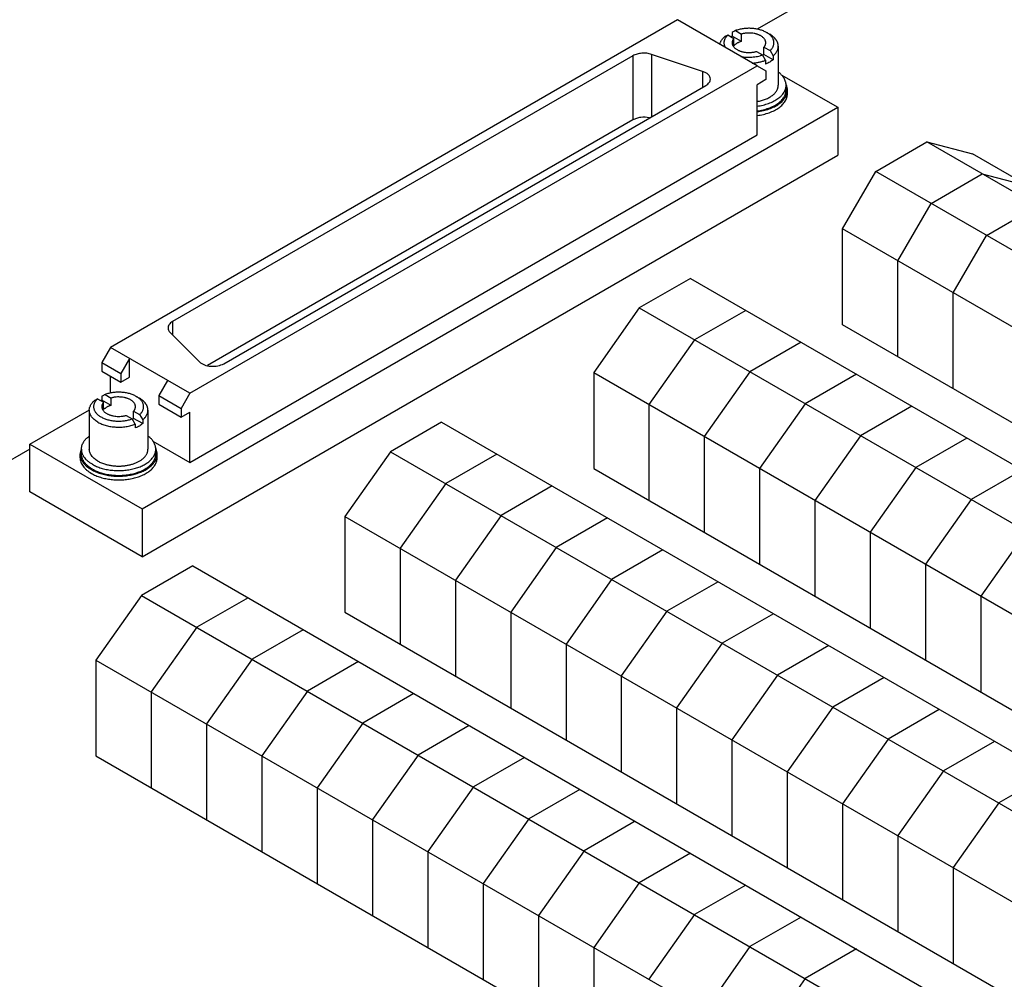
# Model space of a CAD drawing. Header units: inches. Extents: x 0 to 22, y 0 to 17.
# Tile 5 of 16: x 2.1 to 4.7, y 12.7 to 15.1. Entities that reach past the tile are written whole.
import ezdxf

# ---------------------------------------------------------------- set-up
doc = ezdxf.new("R2010")
doc.units = ezdxf.units.IN
doc.header["$LTSCALE"] = 1.21
doc.header["$MEASUREMENT"] = 0
doc.layers.get('0').update_dxf_attribs({"linetype": 'CONTINUOUS'})
doc.layers.add('02___PRT_ALL_AXES', color=7, linetype='CONTINUOUS')

msp = doc.modelspace()

# ---------------------------------------------------------------- linework, layer by layer
at = {"color": 7, "linetype": 'CONTINUOUS'}
for p, q in [((4.4307, 15.3123), (4.0335, 15.0829)), ((3.83, 15.1066), (2.3796, 14.2691)), ((4.0332, 14.9892), (3.83, 15.1066)), ((3.9586, 15.0682), (3.974, 15.0594)), ((3.9697, 15.0748), (3.9697, 15.0651)), ((3.993, 15.0516), (3.9697, 15.0651)), ((3.974, 15.0406), (3.974, 15.0594)), ((3.9777, 15.0793), (3.993, 15.0704)), ((3.993, 15.0516), (3.993, 15.0704)), ((4.0576, 15.0743), (4.0654, 15.0698)), ((4.0654, 15.0698), (4.0654, 15.0698)), ((4.0508, 15.0183), (4.0508, 15.037)), ((4.0508, 15.037), (4.0662, 15.0282)), ((3.7158, 15.0149), (2.5383, 14.335)), ((3.7158, 15.0149), (3.7158, 14.851)), ((3.7634, 15.0185), (3.7634, 14.8591)), ((3.894, 14.975), (3.7634, 15.0185)), ((4.0317, 15.026), (4.0471, 15.0171)), ((4.055, 15.0036), (4.0471, 15.0171)), ((4.048, 15.0156), (4.0508, 15.0183)), ((4.0741, 15.0048), (4.0508, 15.0183)), ((4.0662, 15.0282), (4.0741, 15.0146)), ((4.0741, 15.0146), (4.0741, 15.0048)), ((2.5828, 14.1518), (4.0332, 14.9892)), ((4.0332, 14.9892), (4.0555, 14.9764)), ((4.055, 15.0036), (4.055, 14.9938)), ((3.894, 14.975), (3.894, 14.9345)), ((4.0555, 14.9764), (4.0555, 14.9539)), ((4.0949, 14.9665), (4.2393, 14.8832)), ((2.6694, 14.2275), (3.9021, 14.9392)), ((4.0555, 14.9539), (4.0332, 14.941)), ((4.0332, 14.8124), (4.0332, 14.941)), ((4.1108, 14.9177), (4.1108, 14.9274)), ((2.4604, 13.856), (4.2393, 14.8832)), ((4.2393, 14.8832), (4.2393, 14.761)), ((3.7158, 14.851), (2.6274, 14.2226)), ((2.5828, 13.975), (4.0332, 14.8124)), ((4.3366, 14.719), (4.4674, 14.7945)), ((4.4674, 14.7945), (4.584, 14.7639)), ((6.4473, 13.6513), (4.4674, 14.7945)), ((2.4604, 13.7339), (4.2393, 14.761)), ((6.5639, 13.6207), (4.584, 14.7639)), ((4.2517, 14.572), (4.3366, 14.719)), ((6.3165, 13.5758), (4.3366, 14.719)), ((4.478, 14.6373), (4.6088, 14.7128)), ((4.6088, 14.7128), (4.7255, 14.6822)), ((4.3931, 14.4903), (4.478, 14.6373)), ((4.6194, 14.5557), (4.7502, 14.6312)), ((4.2517, 14.3271), (4.2517, 14.572)), ((6.2316, 13.4288), (4.2517, 14.572)), ((4.5345, 14.4087), (4.6194, 14.5557)), ((4.3931, 14.2454), (4.3931, 14.4903)), ((3.8628, 14.4454), (3.732, 14.3699)), ((3.8628, 14.4454), (5.5599, 13.4656)), ((4.5345, 14.1638), (4.5345, 14.4087)), ((3.732, 14.3699), (3.6153, 14.2046)), ((3.732, 14.3699), (5.429, 13.39)), ((4.0042, 14.3638), (3.8734, 14.2882)), ((2.5383, 14.335), (2.5383, 14.3014)), ((6.2316, 13.1839), (4.2517, 14.3271)), ((2.5321, 14.3076), (2.6075, 14.2322)), ((3.8734, 14.2882), (3.7567, 14.1229)), ((4.1456, 14.2821), (4.0148, 14.2066)), ((2.3796, 14.2691), (2.3573, 14.2305)), ((2.5828, 14.1518), (2.3796, 14.2691)), ((2.3573, 14.2305), (2.3573, 14.208)), ((2.3573, 14.2305), (2.4061, 14.2024)), ((2.4283, 14.241), (2.4061, 14.2024)), ((2.4283, 14.1928), (2.4283, 14.241)), ((2.3573, 14.208), (2.4061, 14.1799)), ((2.4061, 14.2024), (2.4061, 14.1799)), ((3.6153, 14.2046), (3.6153, 13.9596)), ((3.6153, 14.2046), (5.3124, 13.2247)), ((4.0148, 14.2066), (3.8982, 14.0412)), ((2.3796, 14.1523), (2.3796, 14.1952)), ((2.4061, 14.1799), (2.4283, 14.1928)), ((2.5258, 14.1847), (2.5035, 14.1462)), ((4.2871, 14.2005), (4.1562, 14.1249)), ((2.5828, 14.1518), (2.5606, 14.1132)), ((2.3467, 14.1376), (2.3621, 14.1287)), ((2.3579, 14.1442), (2.3579, 14.1344)), ((2.3812, 14.1209), (2.3579, 14.1344)), ((2.3621, 14.1099), (2.3621, 14.1287)), ((2.3658, 14.1486), (2.3812, 14.1397)), ((2.3812, 14.1209), (2.3812, 14.1397)), ((2.4457, 14.1437), (2.4535, 14.1392)), ((2.4535, 14.1392), (2.4535, 14.1392)), ((2.5035, 14.1462), (2.5035, 14.1237)), ((2.5035, 14.1462), (2.5606, 14.1132)), ((2.1736, 14.0216), (2.3256, 14.1093)), ((2.4389, 14.0876), (2.4389, 14.1064)), ((2.4389, 14.1064), (2.4543, 14.0975)), ((2.5035, 14.1237), (2.5606, 14.0907)), ((2.5606, 14.1132), (2.5606, 14.0907)), ((2.5606, 14.0907), (2.5828, 14.1036)), ((2.5828, 13.975), (2.5828, 14.1036)), ((3.7567, 14.1229), (3.7567, 13.878)), ((4.1562, 14.1249), (4.0396, 13.9596)), ((4.4285, 14.1188), (4.2977, 14.0433)), ((2.4198, 14.0953), (2.4352, 14.0865)), ((2.4431, 14.0729), (2.4352, 14.0865)), ((2.4362, 14.0849), (2.4389, 14.0876)), ((2.4622, 14.0741), (2.4389, 14.0876)), ((2.4543, 14.0975), (2.4622, 14.0839)), ((2.4622, 14.0839), (2.4622, 14.0741)), ((3.2264, 14.078), (3.0956, 14.0024)), ((3.2264, 14.078), (5.2063, 12.9348)), ((2.4431, 14.0729), (2.4431, 14.0631)), ((2.4881, 14.0297), (2.5828, 13.975)), ((3.8982, 14.0412), (3.8982, 13.7963)), ((4.2977, 14.0433), (4.181, 13.8779)), ((4.5699, 14.0372), (4.4391, 13.9616)), ((2.1736, 14.0091), (1.5694, 13.6602)), ((2.1736, 13.8995), (2.1736, 14.0216)), ((2.1736, 14.0216), (2.4604, 13.856)), ((3.0956, 14.0024), (2.9789, 13.8371)), ((3.0956, 14.0024), (5.0755, 12.8593)), ((2.3021, 13.987), (2.3021, 13.9967)), ((2.4989, 13.987), (2.4989, 13.9967)), ((3.3678, 13.9963), (3.237, 13.9208)), ((3.6153, 13.9596), (5.3124, 12.9798)), ((4.0396, 13.9596), (4.0396, 13.7146)), ((4.4391, 13.9616), (4.3224, 13.7963)), ((4.7113, 13.9555), (4.5805, 13.88)), ((2.4604, 13.7339), (2.1736, 13.8995)), ((3.237, 13.9208), (3.1203, 13.7555)), ((3.5092, 13.9147), (3.3784, 13.8391)), ((4.181, 13.8779), (4.181, 13.633)), ((4.5805, 13.88), (4.4638, 13.7146)), ((2.4604, 13.856), (2.4604, 13.7339)), ((2.9789, 13.8371), (2.9789, 13.5922)), ((2.9789, 13.8371), (4.9588, 12.6939)), ((3.3784, 13.8391), (3.2618, 13.6738)), ((3.6507, 13.833), (3.5198, 13.7575)), ((4.7219, 13.7983), (4.6053, 13.633)), ((4.3224, 13.7963), (4.3224, 13.5513)), ((3.1203, 13.7555), (3.1203, 13.5105)), ((3.5198, 13.7575), (3.4032, 13.5921)), ((3.7921, 13.7514), (3.6613, 13.6758)), ((2.59, 13.7105), (2.4592, 13.635)), ((2.59, 13.7105), (4.5699, 12.5674)), ((4.4638, 13.7146), (4.4638, 13.4697)), ((3.2618, 13.6738), (3.2618, 13.4289)), ((3.6613, 13.6758), (3.5446, 13.5105)), ((3.9335, 13.6697), (3.8027, 13.5942)), ((2.4592, 13.635), (2.3425, 13.4697)), ((2.4592, 13.635), (4.4391, 12.4918)), ((2.7314, 13.6289), (2.6006, 13.5533)), ((4.6053, 13.633), (4.6053, 13.388)), ((2.9789, 13.5922), (4.9588, 12.449)), ((3.4032, 13.5921), (3.4032, 13.3472)), ((3.8027, 13.5942), (3.686, 13.4288)), ((4.0749, 13.5881), (3.9441, 13.5125)), ((2.6006, 13.5533), (2.4839, 13.388)), ((2.8728, 13.5472), (2.742, 13.4717)), ((3.5446, 13.5105), (3.5446, 13.2655)), ((3.9441, 13.5125), (3.8274, 13.3472)), ((4.2163, 13.5064), (4.0855, 13.4309)), ((2.742, 13.4717), (2.6254, 13.3064)), ((2.3425, 13.4697), (2.3425, 13.2247)), ((2.3425, 13.4697), (4.3224, 12.3265)), ((3.0143, 13.4656), (2.8835, 13.39)), ((3.686, 13.4288), (3.686, 13.1839)), ((4.0855, 13.4309), (3.9689, 13.2655)), ((4.3578, 13.4247), (4.227, 13.3492)), ((2.4839, 13.388), (2.4839, 13.1431)), ((2.8835, 13.39), (2.7668, 13.2247)), ((3.1557, 13.3839), (3.0249, 13.3084)), ((3.8274, 13.3472), (3.8274, 13.1022)), ((4.227, 13.3492), (4.1103, 13.1839)), ((4.4992, 13.3431), (4.3684, 13.2676)), ((2.6254, 13.3064), (2.6254, 13.0614)), ((3.0249, 13.3084), (2.9082, 13.143)), ((3.2971, 13.3023), (3.1663, 13.2267)), ((3.9689, 13.2655), (3.9689, 13.0206)), ((4.3684, 13.2676), (4.2517, 13.1022)), ((4.6406, 13.2614), (4.5098, 13.1859)), ((2.3425, 13.2247), (4.3224, 12.0816)), ((2.7668, 13.2247), (2.7668, 12.9798)), ((3.1663, 13.2267), (3.0496, 13.0614)), ((3.4385, 13.2206), (3.3077, 13.1451)), ((4.1103, 13.1839), (4.1103, 12.9389)), ((4.5098, 13.1859), (4.3931, 13.0206)), ((4.782, 13.1798), (4.6512, 13.1042)), ((3.3077, 13.1451), (3.191, 12.9797)), ((2.9082, 13.143), (2.9082, 12.8981)), ((3.58, 13.1389), (3.4491, 13.0634)), ((4.2517, 13.1022), (4.2517, 12.8573)), ((4.6512, 13.1042), (4.5345, 12.9389)), ((3.0496, 13.0614), (3.0496, 12.8164)), ((3.4491, 13.0634), (3.3325, 12.8981)), ((3.7214, 13.0573), (3.5906, 12.9818)), ((4.3931, 13.0206), (4.3931, 12.7756)), ((3.191, 12.9797), (3.191, 12.7348)), ((3.5906, 12.9818), (3.4739, 12.8164)), ((3.8628, 12.9756), (3.732, 12.9001)), ((4.5345, 12.9389), (4.5345, 12.694)), ((3.3325, 12.8981), (3.3325, 12.6531)), ((3.732, 12.9001), (3.6153, 12.7348)), ((4.0042, 12.894), (3.8734, 12.8185)), ((3.4739, 12.8164), (3.4739, 12.5715)), ((3.8734, 12.8185), (3.7567, 12.6531)), ((4.1456, 12.8123), (4.0148, 12.7368)), ((3.6153, 12.7348), (3.6153, 12.4898)), ((4.0148, 12.7368), (3.8982, 12.5715)), ((4.2871, 12.7307), (4.1562, 12.6551)), ((4.1562, 12.6551), (4.0396, 12.4898))]:
    msp.add_line(p, q, dxfattribs=at)
for centre, radius, start, end in [((4.7632, 13.6095), 1.6659, 118.8803, 119.1923), ((4.0019, 14.9843), 0.0869, 111.7223, 114.0523), ((4.7823, 13.6205), 1.6659, 118.8803, 119.1923), ((4.0723, 14.9258), 0.0387, 21.6639, 25.7308), ((3.1513, 12.6788), 1.6659, 118.8803, 119.1923), ((2.39, 14.0536), 0.0869, 111.7223, 114.0523), ((3.1704, 12.6899), 1.6659, 118.8803, 119.1923), ((2.3409, 13.9949), 0.0391, 154.2892, 158.3156), ((2.4604, 13.9951), 0.0387, 21.6639, 25.7308)]:
    msp.add_arc(centre, radius, start, end, dxfattribs=at)
for points, knots in [([(4.0576, 15.0743), (4.0563, 15.0751), (4.0536, 15.0765), (4.0493, 15.0784), (4.0447, 15.0801), (4.0399, 15.0816), (4.0349, 15.0828), (4.0298, 15.0838), (4.0245, 15.0845), (4.0191, 15.085), (4.0137, 15.0852), (4.0083, 15.0851), (4.0029, 15.0848), (3.9976, 15.0842), (3.9924, 15.0833), (3.9873, 15.0822), (3.9824, 15.0809), (3.9792, 15.0798), (3.9777, 15.0793)], [0, 0, 0, 0, 0.054951, 0.112061, 0.171165, 0.232053, 0.294492, 0.358216, 0.422943, 0.488373, 0.554198, 0.620102, 0.685771, 0.750889, 0.815147, 0.878272, 0.939993, 1, 1, 1, 1]), ([(3.9379, 15.0442), (3.938, 15.0451), (3.9385, 15.0469), (3.9394, 15.0495), (3.9407, 15.052), (3.9422, 15.0545), (3.9439, 15.057), (3.9459, 15.0594), (3.9482, 15.0617), (3.9498, 15.0631), (3.9507, 15.0638)], [0, 0, 0, 0, 0.113212, 0.228688, 0.347094, 0.469018, 0.59496, 0.725317, 0.860302, 1, 1, 1, 1]), ([(3.9586, 15.0682), (3.9579, 15.0676), (3.9565, 15.0663), (3.9546, 15.0642), (3.9532, 15.0624), (3.9522, 15.0609), (3.9514, 15.0594), (3.9504, 15.0575), (3.9495, 15.0552), (3.9488, 15.0529), (3.9486, 15.0513), (3.9485, 15.0505)], [0, 0, 0, 0, 0.139708, 0.274499, 0.404528, 0.467862, 0.530146, 0.651812, 0.770183, 0.885979, 1, 1, 1, 1]), ([(3.974, 15.0594), (3.9732, 15.0585), (3.9722, 15.0572), (3.9712, 15.0554), (3.9705, 15.054), (3.97, 15.0525), (3.9696, 15.0511), (3.9694, 15.0496), (3.9694, 15.0487), (3.9694, 15.0482)], [0, 0, 0, 0, 0.268913, 0.397445, 0.522457, 0.644522, 0.764308, 0.882545, 1, 1, 1, 1]), ([(4.0428, 15.0658), (4.042, 15.0662), (4.0403, 15.0671), (4.0376, 15.0683), (4.0349, 15.0694), (4.0319, 15.0703), (4.0289, 15.0712), (4.0246, 15.0721), (4.0192, 15.0728), (4.0125, 15.0731), (4.0069, 15.0729), (4.0025, 15.0724), (3.9993, 15.0719), (3.9961, 15.0712), (3.9941, 15.0707), (3.993, 15.0704)], [0, 0, 0, 0, 0.054674, 0.11139, 0.169956, 0.230194, 0.291926, 0.354943, 0.483832, 0.614886, 0.745977, 0.81089, 0.875043, 0.938179, 1, 1, 1, 1]), ([(4.0554, 15.0482), (4.0554, 15.0486), (4.0553, 15.0494), (4.0552, 15.0506), (4.0549, 15.0519), (4.0546, 15.0531), (4.0541, 15.0542), (4.0533, 15.0558), (4.0521, 15.0578), (4.0503, 15.06), (4.0481, 15.0621), (4.0456, 15.064), (4.0437, 15.0652), (4.0428, 15.0658)], [0, 0, 0, 0, 0.053913, 0.108084, 0.162766, 0.218197, 0.274603, 0.33219, 0.451518, 0.577389, 0.710577, 0.851495, 1, 1, 1, 1]), ([(4.0649, 15.0693), (4.0638, 15.0702), (4.0614, 15.072), (4.0589, 15.0736), (4.0576, 15.0743)], [0, 0, 0, 0, 0.488046, 1, 1, 1, 1]), ([(4.0662, 15.0282), (4.067, 15.0289), (4.0682, 15.0301), (4.0697, 15.0317), (4.071, 15.0333), (4.0725, 15.0354), (4.074, 15.038), (4.0751, 15.0407), (4.0759, 15.0434), (4.0763, 15.0461), (4.0764, 15.0489), (4.0762, 15.0516), (4.0755, 15.0543), (4.0746, 15.057), (4.0733, 15.0596), (4.0717, 15.0622), (4.0697, 15.0647), (4.0675, 15.0671), (4.0658, 15.0686), (4.0649, 15.0693)], [0, 0, 0, 0, 0.070064, 0.104028, 0.137291, 0.201771, 0.263798, 0.323765, 0.382143, 0.439464, 0.496315, 0.553313, 0.611065, 0.67014, 0.73104, 0.794189, 0.859917, 0.92847, 1, 1, 1, 1]), ([(4.0874, 15.0392), (4.0874, 15.0399), (4.0873, 15.0413), (4.087, 15.0435), (4.0866, 15.0456), (4.086, 15.0477), (4.0851, 15.0498), (4.0842, 15.0518), (4.083, 15.0538), (4.0812, 15.0565), (4.0791, 15.0591), (4.0767, 15.0615), (4.074, 15.0639), (4.0703, 15.0668), (4.0671, 15.0689), (4.0654, 15.0698)], [0, 0, 0, 0, 0.053905, 0.108068, 0.162743, 0.218168, 0.274567, 0.332146, 0.391084, 0.451533, 0.57739, 0.643053, 0.710611, 0.851506, 1, 1, 1, 1]), ([(3.9485, 15.0505), (3.9484, 15.0499), (3.9483, 15.0487), (3.9484, 15.0469), (3.9486, 15.045), (3.9489, 15.0432), (3.9495, 15.0413), (3.9501, 15.0395), (3.951, 15.0377), (3.9516, 15.0366), (3.9519, 15.036)], [0, 0, 0, 0, 0.121538, 0.242911, 0.364722, 0.487565, 0.612009, 0.738582, 0.867767, 1, 1, 1, 1]), ([(3.9694, 15.0482), (3.9694, 15.0478), (3.9694, 15.047), (3.9696, 15.0458), (3.9698, 15.0445), (3.9702, 15.0433), (3.9706, 15.0422), (3.9714, 15.0406), (3.9726, 15.0386), (3.9744, 15.0364), (3.9766, 15.0343), (3.9791, 15.0324), (3.981, 15.0312), (3.982, 15.0306)], [0, 0, 0, 0, 0.053913, 0.108084, 0.162766, 0.218197, 0.274603, 0.33219, 0.451518, 0.577389, 0.710577, 0.851495, 1, 1, 1, 1]), ([(3.993, 15.0516), (3.992, 15.0513), (3.9901, 15.0507), (3.9872, 15.0496), (3.9845, 15.0484), (3.982, 15.047), (3.9796, 15.0456), (3.9775, 15.044), (3.9756, 15.0424), (3.9745, 15.0412), (3.974, 15.0406)], [0, 0, 0, 0, 0.141101, 0.278295, 0.411036, 0.538993, 0.661946, 0.779776, 0.892453, 1, 1, 1, 1]), ([(4.0508, 15.037), (4.0515, 15.0379), (4.0525, 15.0392), (4.0536, 15.041), (4.0542, 15.0424), (4.0547, 15.0439), (4.0551, 15.0453), (4.0553, 15.0467), (4.0554, 15.0477), (4.0554, 15.0482)], [0, 0, 0, 0, 0.268913, 0.397445, 0.522457, 0.644522, 0.764308, 0.882545, 1, 1, 1, 1]), ([(4.0741, 15.0146), (4.0751, 15.0155), (4.0766, 15.0168), (4.0785, 15.0188), (4.0802, 15.0207), (4.0821, 15.0232), (4.084, 15.0263), (4.0855, 15.0294), (4.0866, 15.0327), (4.0872, 15.0359), (4.0874, 15.0381), (4.0874, 15.0392)], [0, 0, 0, 0, 0.142114, 0.210956, 0.278331, 0.408771, 0.533979, 0.654708, 0.771886, 0.886583, 1, 1, 1, 1]), ([(3.7634, 15.0185), (3.7595, 15.0198), (3.7512, 15.0216), (3.7386, 15.0218), (3.7266, 15.0198), (3.7191, 15.0168), (3.7158, 15.0149)], [0, 0, 0, 0, 0.251494, 0.513942, 0.769008, 1, 1, 1, 1]), ([(3.982, 15.0306), (3.9828, 15.0302), (3.9844, 15.0293), (3.9871, 15.0281), (3.9899, 15.027), (3.9928, 15.0261), (3.9959, 15.0252), (4.0001, 15.0243), (4.0056, 15.0236), (4.0122, 15.0233), (4.0178, 15.0235), (4.0222, 15.024), (4.0255, 15.0245), (4.0286, 15.0252), (4.0307, 15.0257), (4.0317, 15.026)], [0, 0, 0, 0, 0.054674, 0.11139, 0.169956, 0.230194, 0.291926, 0.354943, 0.483832, 0.614886, 0.745977, 0.81089, 0.875043, 0.938179, 1, 1, 1, 1]), ([(3.9913, 15.0133), (3.9936, 15.0128), (3.9983, 15.0121), (4.0054, 15.0114), (4.0127, 15.0112), (4.0199, 15.0114), (4.0271, 15.0122), (4.034, 15.0133), (4.0396, 15.0147), (4.0439, 15.016), (4.046, 15.0168), (4.0471, 15.0171)], [0, 0, 0, 0, 0.125104, 0.252333, 0.380613, 0.508848, 0.635935, 0.760801, 0.882486, 0.941836, 1, 1, 1, 1]), ([(4.021, 14.9962), (4.024, 14.9964), (4.03, 14.997), (4.0387, 14.9986), (4.0458, 15.0004), (4.0511, 15.0021), (4.0537, 15.0031), (4.055, 15.0036)], [0, 0, 0, 0, 0.25977, 0.514534, 0.762029, 0.882368, 1, 1, 1, 1]), ([(4.0741, 15.0048), (4.0728, 15.0037), (4.0699, 15.0016), (4.0654, 14.9987), (4.0604, 14.9961), (4.0568, 14.9945), (4.055, 14.9938)], [0, 0, 0, 0, 0.232919, 0.477526, 0.733451, 1, 1, 1, 1]), ([(3.9137, 14.9553), (3.9137, 14.9573), (3.9126, 14.9616), (3.9084, 14.9672), (3.902, 14.9718), (3.8968, 14.9741), (3.894, 14.975)], [0, 0, 0, 0, 0.204348, 0.432839, 0.697995, 1, 1, 1, 1]), ([(3.9021, 14.9392), (3.9039, 14.9402), (3.907, 14.9424), (3.9107, 14.9463), (3.9131, 14.9507), (3.9137, 14.9538), (3.9137, 14.9553)], [0, 0, 0, 0, 0.289695, 0.549078, 0.78221, 1, 1, 1, 1]), ([(4.1108, 14.9274), (4.1108, 14.9295), (4.1104, 14.9338), (4.1091, 14.938), (4.1083, 14.9401)], [0, 0, 0, 0, 0.493913, 1, 1, 1, 1]), ([(4.0332, 14.8718), (4.0386, 14.8725), (4.049, 14.8743), (4.0639, 14.8786), (4.0773, 14.8843), (4.0889, 14.8912), (4.0983, 14.8991), (4.1043, 14.9066), (4.1077, 14.913), (4.1095, 14.9177), (4.1106, 14.9225), (4.1108, 14.9258), (4.1108, 14.9274)], [0, 0, 0, 0, 0.156996, 0.307348, 0.448678, 0.579268, 0.698336, 0.806374, 0.856947, 0.905705, 0.953184, 1, 1, 1, 1]), ([(4.0332, 14.8622), (4.0386, 14.8629), (4.049, 14.8647), (4.0639, 14.869), (4.0773, 14.8746), (4.0889, 14.8815), (4.0983, 14.8895), (4.1043, 14.897), (4.1077, 14.9033), (4.1095, 14.908), (4.1106, 14.9129), (4.1108, 14.9161), (4.1108, 14.9177)], [0, 0, 0, 0, 0.156996, 0.307348, 0.448678, 0.579268, 0.698336, 0.806374, 0.856947, 0.905705, 0.953184, 1, 1, 1, 1]), ([(3.7579, 14.8561), (3.7506, 14.8577), (3.7392, 14.8582), (3.7251, 14.8553), (3.7187, 14.8526), (3.7158, 14.851)], [0, 0, 0, 0, 0.518833, 0.770863, 1, 1, 1, 1]), ([(2.5383, 14.335), (2.5366, 14.334), (2.5335, 14.3319), (2.5297, 14.328), (2.5274, 14.3236), (2.5268, 14.3205), (2.5268, 14.319)], [0, 0, 0, 0, 0.289695, 0.549079, 0.782214, 1, 1, 1, 1]), ([(2.5268, 14.319), (2.5268, 14.317), (2.5279, 14.3127), (2.5305, 14.3092), (2.5321, 14.3076)], [0, 0, 0, 0, 0.472112, 1, 1, 1, 1]), ([(2.6075, 14.2322), (2.6109, 14.2288), (2.6204, 14.2235), (2.6366, 14.2203), (2.6538, 14.2212), (2.6648, 14.2248), (2.6694, 14.2275)], [0, 0, 0, 0, 0.219429, 0.48111, 0.753458, 1, 1, 1, 1]), ([(2.4457, 14.1437), (2.4444, 14.1444), (2.4417, 14.1459), (2.4374, 14.1478), (2.4329, 14.1495), (2.4281, 14.1509), (2.4231, 14.1521), (2.4179, 14.1531), (2.4126, 14.1539), (2.4073, 14.1543), (2.4019, 14.1545), (2.3964, 14.1544), (2.391, 14.1541), (2.3857, 14.1535), (2.3805, 14.1527), (2.3754, 14.1516), (2.3705, 14.1502), (2.3674, 14.1492), (2.3658, 14.1486)], [0, 0, 0, 0, 0.054951, 0.112061, 0.171165, 0.232053, 0.294492, 0.358216, 0.422943, 0.488373, 0.554198, 0.620102, 0.685771, 0.750889, 0.815147, 0.878272, 0.939993, 1, 1, 1, 1]), ([(2.3255, 14.1085), (2.3255, 14.1096), (2.3256, 14.1118), (2.3263, 14.1151), (2.3274, 14.1183), (2.3289, 14.1215), (2.3308, 14.1246), (2.3327, 14.1271), (2.3344, 14.129), (2.3362, 14.1309), (2.3377, 14.1323), (2.3388, 14.1332)], [0, 0, 0, 0, 0.113417, 0.228114, 0.345292, 0.466021, 0.591229, 0.721669, 0.789044, 0.857886, 1, 1, 1, 1]), ([(2.3467, 14.1376), (2.3458, 14.1367), (2.344, 14.1349), (2.3416, 14.1321), (2.3397, 14.1292), (2.3382, 14.1261), (2.3371, 14.123), (2.3366, 14.1199), (2.3364, 14.1167), (2.3368, 14.1136), (2.3376, 14.1104), (2.3389, 14.1074), (2.3406, 14.1044), (2.3427, 14.1015), (2.3453, 14.0987), (2.3483, 14.0961), (2.3516, 14.0936), (2.3553, 14.0913), (2.3593, 14.0892), (2.3636, 14.0873), (2.3681, 14.0856), (2.3729, 14.0841), (2.3779, 14.0829), (2.3831, 14.0819), (2.3884, 14.0812), (2.3937, 14.0807), (2.3991, 14.0805), (2.4046, 14.0806), (2.41, 14.0809), (2.4153, 14.0815), (2.4205, 14.0824), (2.4256, 14.0835), (2.4305, 14.0848), (2.4336, 14.0859), (2.4352, 14.0865)], [0, 0, 0, 0, 0.027685, 0.054075, 0.079252, 0.103387, 0.126708, 0.149485, 0.172021, 0.194638, 0.217653, 0.241355, 0.26599, 0.291753, 0.318785, 0.347171, 0.376953, 0.408125, 0.440648, 0.474449, 0.50943, 0.545468, 0.582424, 0.62014, 0.65845, 0.697177, 0.736137, 0.775145, 0.814013, 0.852555, 0.890589, 0.927951, 0.964483, 1, 1, 1, 1]), ([(2.3621, 14.1287), (2.3614, 14.1278), (2.3604, 14.1265), (2.3593, 14.1247), (2.3586, 14.1233), (2.3581, 14.1219), (2.3578, 14.1204), (2.3575, 14.119), (2.3575, 14.118), (2.3575, 14.1175)], [0, 0, 0, 0, 0.268913, 0.397445, 0.522457, 0.644522, 0.764308, 0.882545, 1, 1, 1, 1]), ([(2.4309, 14.1351), (2.4301, 14.1355), (2.4284, 14.1364), (2.4258, 14.1376), (2.423, 14.1387), (2.4201, 14.1397), (2.417, 14.1405), (2.4128, 14.1414), (2.4073, 14.1421), (2.4006, 14.1425), (2.3951, 14.1422), (2.3906, 14.1417), (2.3874, 14.1412), (2.3843, 14.1405), (2.3822, 14.14), (2.3812, 14.1397)], [0, 0, 0, 0, 0.054674, 0.11139, 0.169956, 0.230194, 0.291926, 0.354943, 0.483832, 0.614886, 0.745977, 0.81089, 0.875043, 0.938179, 1, 1, 1, 1]), ([(2.4435, 14.1175), (2.4435, 14.1179), (2.4435, 14.1187), (2.4433, 14.12), (2.443, 14.1212), (2.4427, 14.1224), (2.4422, 14.1236), (2.4415, 14.1252), (2.4402, 14.1271), (2.4384, 14.1293), (2.4362, 14.1314), (2.4337, 14.1334), (2.4319, 14.1345), (2.4309, 14.1351)], [0, 0, 0, 0, 0.053913, 0.108084, 0.162766, 0.218197, 0.274603, 0.33219, 0.451518, 0.577389, 0.710577, 0.851495, 1, 1, 1, 1]), ([(2.453, 14.1386), (2.4519, 14.1396), (2.4496, 14.1413), (2.4471, 14.1429), (2.4457, 14.1437)], [0, 0, 0, 0, 0.488046, 1, 1, 1, 1]), ([(2.4543, 14.0975), (2.4551, 14.0982), (2.4563, 14.0994), (2.4578, 14.101), (2.4591, 14.1027), (2.4606, 14.1047), (2.4621, 14.1073), (2.4632, 14.11), (2.464, 14.1127), (2.4645, 14.1154), (2.4645, 14.1182), (2.4643, 14.1209), (2.4637, 14.1236), (2.4627, 14.1263), (2.4614, 14.129), (2.4598, 14.1315), (2.4578, 14.134), (2.4556, 14.1364), (2.4539, 14.1379), (2.453, 14.1386)], [0, 0, 0, 0, 0.070064, 0.104028, 0.137291, 0.201771, 0.263798, 0.323765, 0.382143, 0.439464, 0.496315, 0.553313, 0.611065, 0.67014, 0.73104, 0.794189, 0.859917, 0.92847, 1, 1, 1, 1]), ([(2.4755, 14.1085), (2.4755, 14.1093), (2.4754, 14.1107), (2.4752, 14.1128), (2.4747, 14.1149), (2.4741, 14.117), (2.4733, 14.1191), (2.4723, 14.1211), (2.4711, 14.1232), (2.4693, 14.1258), (2.4672, 14.1284), (2.4648, 14.1308), (2.4622, 14.1333), (2.4584, 14.1361), (2.4552, 14.1382), (2.4535, 14.1392)], [0, 0, 0, 0, 0.053905, 0.108068, 0.162743, 0.218168, 0.274567, 0.332146, 0.391084, 0.451533, 0.57739, 0.643053, 0.710611, 0.851506, 1, 1, 1, 1]), ([(2.3475, 14.0779), (2.3458, 14.0789), (2.3426, 14.0809), (2.3388, 14.0838), (2.3362, 14.0862), (2.3338, 14.0887), (2.3317, 14.0912), (2.3299, 14.0939), (2.3287, 14.0959), (2.3277, 14.098), (2.3269, 14.1001), (2.3263, 14.1022), (2.3258, 14.1043), (2.3256, 14.1064), (2.3255, 14.1078), (2.3255, 14.1085)], [0, 0, 0, 0, 0.148494, 0.289389, 0.356947, 0.42261, 0.548467, 0.608916, 0.667854, 0.725433, 0.781832, 0.837257, 0.891932, 0.946095, 1, 1, 1, 1]), ([(2.3575, 14.1175), (2.3575, 14.1171), (2.3575, 14.1163), (2.3577, 14.1151), (2.3579, 14.1139), (2.3583, 14.1127), (2.3588, 14.1115), (2.3595, 14.1099), (2.3608, 14.1079), (2.3626, 14.1057), (2.3648, 14.1037), (2.3673, 14.1017), (2.3691, 14.1005), (2.3701, 14.1)], [0, 0, 0, 0, 0.053913, 0.108084, 0.162766, 0.218197, 0.274603, 0.33219, 0.451518, 0.577389, 0.710577, 0.851495, 1, 1, 1, 1]), ([(2.3812, 14.1209), (2.3802, 14.1206), (2.3782, 14.12), (2.3753, 14.1189), (2.3726, 14.1177), (2.3701, 14.1163), (2.3678, 14.1149), (2.3657, 14.1133), (2.3638, 14.1117), (2.3626, 14.1105), (2.3621, 14.1099)], [0, 0, 0, 0, 0.141101, 0.278295, 0.411036, 0.538993, 0.661946, 0.779776, 0.892453, 1, 1, 1, 1]), ([(2.4389, 14.1064), (2.4396, 14.1072), (2.4406, 14.1085), (2.4417, 14.1104), (2.4424, 14.1118), (2.4429, 14.1132), (2.4432, 14.1146), (2.4434, 14.1161), (2.4435, 14.117), (2.4435, 14.1175)], [0, 0, 0, 0, 0.268913, 0.397445, 0.522457, 0.644522, 0.764308, 0.882545, 1, 1, 1, 1]), ([(2.4622, 14.0839), (2.4633, 14.0848), (2.4648, 14.0862), (2.4666, 14.0881), (2.4683, 14.09), (2.4702, 14.0925), (2.4721, 14.0956), (2.4736, 14.0988), (2.4747, 14.102), (2.4754, 14.1053), (2.4755, 14.1075), (2.4755, 14.1085)], [0, 0, 0, 0, 0.142114, 0.210956, 0.278331, 0.408771, 0.533979, 0.654708, 0.771886, 0.886583, 1, 1, 1, 1]), ([(2.3475, 14.0779), (2.349, 14.077), (2.3523, 14.0753), (2.3575, 14.073), (2.363, 14.071), (2.3687, 14.0693), (2.3747, 14.0678), (2.3809, 14.0667), (2.3873, 14.0659), (2.3937, 14.0654), (2.4002, 14.0652), (2.4067, 14.0653), (2.4132, 14.0658), (2.4195, 14.0666), (2.4258, 14.0677), (2.4318, 14.0691), (2.4376, 14.0708), (2.4413, 14.0722), (2.4431, 14.0729)], [0, 0, 0, 0, 0.055028, 0.112308, 0.171605, 0.232705, 0.295374, 0.359329, 0.42427, 0.48988, 0.555835, 0.621804, 0.687458, 0.752465, 0.816507, 0.879301, 0.940571, 1, 1, 1, 1]), ([(2.3701, 14.1), (2.3709, 14.0995), (2.3726, 14.0986), (2.3752, 14.0974), (2.378, 14.0963), (2.3809, 14.0954), (2.384, 14.0946), (2.3882, 14.0937), (2.3937, 14.0929), (2.4004, 14.0926), (2.4059, 14.0928), (2.4104, 14.0933), (2.4136, 14.0938), (2.4167, 14.0945), (2.4188, 14.0951), (2.4198, 14.0953)], [0, 0, 0, 0, 0.054674, 0.11139, 0.169956, 0.230194, 0.291926, 0.354943, 0.483832, 0.614886, 0.745977, 0.81089, 0.875043, 0.938179, 1, 1, 1, 1]), ([(2.4622, 14.0741), (2.4609, 14.073), (2.4581, 14.0709), (2.4535, 14.068), (2.4485, 14.0654), (2.4449, 14.0638), (2.4431, 14.0631)], [0, 0, 0, 0, 0.232919, 0.477526, 0.733451, 1, 1, 1, 1]), ([(2.3046, 14.0094), (2.3038, 14.0073), (2.3025, 14.0032), (2.3021, 13.9988), (2.3021, 13.9967)], [0, 0, 0, 0, 0.506088, 1, 1, 1, 1]), ([(2.4989, 13.9967), (2.4989, 13.9988), (2.4985, 14.0032), (2.4972, 14.0073), (2.4964, 14.0094)], [0, 0, 0, 0, 0.493913, 1, 1, 1, 1]), ([(2.3021, 13.9967), (2.3021, 13.9948), (2.3024, 13.9911), (2.3038, 13.9855), (2.3062, 13.98), (2.3095, 13.9748), (2.3137, 13.9697), (2.3205, 13.9632), (2.3266, 13.959), (2.3309, 13.9565)], [0, 0, 0, 0, 0.10805, 0.218137, 0.332112, 0.451511, 0.57747, 0.710726, 1, 1, 1, 1]), ([(2.3021, 13.987), (2.3021, 13.9852), (2.3024, 13.9814), (2.3038, 13.9758), (2.3062, 13.9704), (2.3095, 13.9651), (2.3137, 13.9601), (2.3205, 13.9535), (2.3266, 13.9494), (2.3309, 13.9469)], [0, 0, 0, 0, 0.10805, 0.218137, 0.332112, 0.451511, 0.57747, 0.710726, 1, 1, 1, 1]), ([(2.3309, 13.9565), (2.3344, 13.9545), (2.342, 13.9507), (2.3542, 13.9463), (2.3675, 13.9429), (2.3814, 13.9407), (2.3957, 13.9397), (2.4101, 13.9399), (2.4243, 13.9413), (2.438, 13.9439), (2.451, 13.9477), (2.4628, 13.9524), (2.4733, 13.9581), (2.4823, 13.9647), (2.4895, 13.972), (2.4949, 13.9798), (2.4977, 13.9868), (2.4987, 13.9925), (2.4989, 13.9953), (2.4989, 13.9967)], [0, 0, 0, 0, 0.062388, 0.128731, 0.198328, 0.270309, 0.343691, 0.417427, 0.490456, 0.561747, 0.630349, 0.695442, 0.756394, 0.812836, 0.864742, 0.912522, 0.957102, 0.978665, 1, 1, 1, 1]), ([(2.3309, 13.9469), (2.3344, 13.9448), (2.342, 13.9411), (2.3542, 13.9367), (2.3675, 13.9333), (2.3814, 13.9311), (2.3957, 13.9301), (2.4101, 13.9303), (2.4243, 13.9317), (2.438, 13.9343), (2.451, 13.938), (2.4628, 13.9428), (2.4733, 13.9485), (2.4823, 13.9551), (2.4895, 13.9623), (2.4949, 13.9702), (2.4977, 13.9772), (2.4987, 13.9828), (2.4989, 13.9856), (2.4989, 13.987)], [0, 0, 0, 0, 0.062388, 0.128731, 0.198328, 0.270309, 0.343691, 0.417427, 0.490456, 0.561747, 0.630349, 0.695442, 0.756394, 0.812836, 0.864742, 0.912522, 0.957102, 0.978665, 1, 1, 1, 1])]:
    msp.add_open_spline(points, degree=3, knots=knots, dxfattribs=at)
at = {"layer": '02___PRT_ALL_AXES', "color": 7, "linetype": 'CONTINUOUS'}
for p, q in [((4.0874, 15.0392), (4.0874, 14.9396)), ((4.1074, 14.9396), (4.1074, 14.9274)), ((2.3255, 14.1085), (2.3255, 14.0089)), ((2.4755, 14.1085), (2.4755, 14.0089)), ((2.3055, 14.0089), (2.3055, 13.9967)), ((2.4955, 14.0089), (2.4955, 13.9967))]:
    msp.add_line(p, q, dxfattribs=at)
msp.add_arc((2.396, 14.071), 0.1049, 253.8162, 254.2389, dxfattribs=at)
for points, knots in [([(4.1074, 14.9396), (4.1074, 14.9404), (4.1073, 14.9419), (4.1071, 14.9441), (4.1067, 14.9464), (4.1059, 14.9494), (4.1046, 14.9531), (4.1027, 14.9567), (4.1009, 14.9595), (4.0994, 14.9616), (4.0978, 14.9636), (4.096, 14.9656), (4.0941, 14.9676), (4.0913, 14.9702), (4.0891, 14.972), (4.0875, 14.9732)], [0, 0, 0, 0, 0.055827, 0.111842, 0.16823, 0.225171, 0.341316, 0.461565, 0.523577, 0.586966, 0.651816, 0.718198, 0.78617, 0.855779, 1, 1, 1, 1]), ([(4.0333, 14.898), (4.0371, 14.8987), (4.0427, 14.8999), (4.0499, 14.9021), (4.055, 14.9039), (4.0598, 14.906), (4.0643, 14.9083), (4.0685, 14.9108), (4.0723, 14.9135), (4.0758, 14.9164), (4.0788, 14.9194), (4.0814, 14.9226), (4.0836, 14.9258), (4.085, 14.9286), (4.0859, 14.9309), (4.0864, 14.9327), (4.0868, 14.9344), (4.0871, 14.9361), (4.0873, 14.9379), (4.0874, 14.939), (4.0874, 14.9396)], [0, 0, 0, 0, 0.156949, 0.232862, 0.306683, 0.378182, 0.44716, 0.513474, 0.577027, 0.637793, 0.695813, 0.751217, 0.80422, 0.855138, 0.879953, 0.904408, 0.928569, 0.952506, 0.976291, 1, 1, 1, 1]), ([(4.0333, 14.8861), (4.0359, 14.8864), (4.041, 14.8872), (4.0485, 14.8888), (4.0558, 14.8907), (4.0627, 14.893), (4.0693, 14.8956), (4.0755, 14.8985), (4.0813, 14.9018), (4.0866, 14.9052), (4.0906, 14.9084), (4.0935, 14.911), (4.0961, 14.9136), (4.0991, 14.917), (4.1016, 14.9207), (4.1033, 14.9236), (4.1044, 14.9259), (4.1053, 14.9281), (4.106, 14.9304), (4.1066, 14.9327), (4.1071, 14.935), (4.1073, 14.9373), (4.1074, 14.9388), (4.1074, 14.9396)], [0, 0, 0, 0, 0.079156, 0.156962, 0.233082, 0.307206, 0.379061, 0.448411, 0.51507, 0.57891, 0.639871, 0.669281, 0.697987, 0.753335, 0.80614, 0.831696, 0.856745, 0.881344, 0.905557, 0.929452, 0.953105, 0.976594, 1, 1, 1, 1]), ([(4.0333, 14.8739), (4.0359, 14.8742), (4.041, 14.875), (4.0485, 14.8766), (4.0558, 14.8785), (4.0627, 14.8808), (4.0693, 14.8834), (4.0755, 14.8863), (4.0813, 14.8895), (4.0866, 14.893), (4.0906, 14.8961), (4.0935, 14.8988), (4.0961, 14.9014), (4.0991, 14.9048), (4.1016, 14.9084), (4.1033, 14.9114), (4.1044, 14.9136), (4.1053, 14.9159), (4.106, 14.9181), (4.1066, 14.9204), (4.1071, 14.9227), (4.1073, 14.925), (4.1074, 14.9266), (4.1074, 14.9274)], [0, 0, 0, 0, 0.079156, 0.156962, 0.233082, 0.307206, 0.379061, 0.448411, 0.51507, 0.57891, 0.639871, 0.669281, 0.697987, 0.753335, 0.80614, 0.831696, 0.856745, 0.881344, 0.905557, 0.929452, 0.953105, 0.976594, 1, 1, 1, 1]), ([(2.3055, 14.0089), (2.3055, 14.0097), (2.3056, 14.0112), (2.3058, 14.0135), (2.3062, 14.0157), (2.307, 14.0187), (2.3083, 14.0224), (2.3102, 14.026), (2.3119, 14.0288), (2.3134, 14.0309), (2.3151, 14.033), (2.3168, 14.035), (2.3188, 14.0369), (2.3216, 14.0395), (2.3238, 14.0413), (2.3254, 14.0425)], [0, 0, 0, 0, 0.055828, 0.111844, 0.168233, 0.225174, 0.341323, 0.461573, 0.523584, 0.586973, 0.651826, 0.718215, 0.786196, 0.855809, 1, 1, 1, 1]), ([(2.4955, 14.0089), (2.4955, 14.0097), (2.4954, 14.0112), (2.4952, 14.0135), (2.4948, 14.0157), (2.494, 14.0187), (2.4927, 14.0224), (2.4908, 14.026), (2.4891, 14.0288), (2.4876, 14.0309), (2.4859, 14.033), (2.4842, 14.035), (2.4822, 14.0369), (2.4794, 14.0395), (2.4772, 14.0413), (2.4756, 14.0425)], [0, 0, 0, 0, 0.055827, 0.111842, 0.16823, 0.225171, 0.341316, 0.461565, 0.523577, 0.586966, 0.651816, 0.718198, 0.78617, 0.855779, 1, 1, 1, 1]), ([(2.3333, 13.9701), (2.3322, 13.9708), (2.3301, 13.9721), (2.3261, 13.9747), (2.3224, 13.9776), (2.319, 13.9807), (2.316, 13.9838), (2.3133, 13.987), (2.311, 13.9904), (2.3096, 13.993), (2.3083, 13.9956), (2.3073, 13.9982), (2.3065, 14.0009), (2.3059, 14.0035), (2.3056, 14.0062), (2.3055, 14.008), (2.3055, 14.0089)], [0, 0, 0, 0, 0.075199, 0.148543, 0.289416, 0.356965, 0.422625, 0.548484, 0.608933, 0.667867, 0.725442, 0.78184, 0.837263, 0.891934, 0.946096, 1, 1, 1, 1]), ([(2.3475, 13.9783), (2.3458, 13.9793), (2.3426, 13.9813), (2.3388, 13.9842), (2.3362, 13.9866), (2.3338, 13.9891), (2.3317, 13.9916), (2.3299, 13.9943), (2.3287, 13.9963), (2.3277, 13.9984), (2.3269, 14.0005), (2.3263, 14.0026), (2.3258, 14.0047), (2.3256, 14.0068), (2.3255, 14.0082), (2.3255, 14.0089)], [0, 0, 0, 0, 0.148503, 0.28939, 0.356944, 0.422606, 0.548467, 0.608917, 0.667855, 0.725432, 0.781832, 0.837257, 0.891931, 0.946094, 1, 1, 1, 1]), ([(2.3333, 13.9701), (2.335, 13.9692), (2.3385, 13.9673), (2.3439, 13.9648), (2.3497, 13.9625), (2.3557, 13.9605), (2.362, 13.9587), (2.3685, 13.9572), (2.3752, 13.956), (2.382, 13.9551), (2.3889, 13.9544), (2.3982, 13.954), (2.4098, 13.9541), (2.4235, 13.9555), (2.4346, 13.9576), (2.4432, 13.9599), (2.4493, 13.9618), (2.4552, 13.964), (2.4607, 13.9665), (2.466, 13.9691), (2.4709, 13.972), (2.4754, 13.9751), (2.4795, 13.9784), (2.4832, 13.9818), (2.4864, 13.9854), (2.4892, 13.9891), (2.4915, 13.9929), (2.4933, 13.9968), (2.4943, 14.0002), (2.4949, 14.0029), (2.4953, 14.0049), (2.4955, 14.0069), (2.4955, 14.0083), (2.4955, 14.0089)], [0, 0, 0, 0, 0.030655, 0.062388, 0.095107, 0.128728, 0.163165, 0.198314, 0.234061, 0.270283, 0.306857, 0.343651, 0.417356, 0.490354, 0.561615, 0.596303, 0.630208, 0.663236, 0.695298, 0.726323, 0.756254, 0.785055, 0.81271, 0.839226, 0.864641, 0.88902, 0.912463, 0.9351, 0.957099, 0.967924, 0.978663, 0.989346, 1, 1, 1, 1]), ([(2.3676, 13.97), (2.369, 13.9696), (2.3719, 13.9689), (2.3779, 13.9676), (2.3855, 13.9664), (2.3933, 13.9658), (2.3996, 13.9656), (2.4044, 13.9657), (2.4091, 13.9659), (2.4153, 13.9664), (2.423, 13.9675), (2.4304, 13.9691), (2.4361, 13.9708), (2.4402, 13.9722), (2.4441, 13.9737), (2.4479, 13.9753), (2.4515, 13.9771), (2.4559, 13.9797), (2.46, 13.9825), (2.4637, 13.9855), (2.4661, 13.9879), (2.4683, 13.9903), (2.4702, 13.9928), (2.4718, 13.9954), (2.4731, 13.998), (2.4742, 14.0007), (2.4749, 14.0034), (2.4754, 14.0062), (2.4755, 14.008), (2.4755, 14.0089)], [0, 0, 0, 0, 0.034963, 0.070509, 0.142981, 0.216695, 0.253784, 0.29089, 0.327915, 0.364762, 0.437518, 0.508428, 0.542983, 0.576828, 0.609893, 0.642117, 0.673444, 0.703834, 0.76166, 0.7891, 0.815562, 0.841076, 0.865693, 0.889483, 0.912541, 0.934979, 0.956932, 0.978551, 1, 1, 1, 1]), ([(2.3333, 13.9579), (2.3322, 13.9585), (2.3301, 13.9598), (2.3261, 13.9625), (2.3224, 13.9654), (2.319, 13.9684), (2.316, 13.9715), (2.3133, 13.9748), (2.311, 13.9782), (2.3096, 13.9807), (2.3083, 13.9833), (2.3073, 13.986), (2.3065, 13.9886), (2.3059, 13.9913), (2.3056, 13.994), (2.3055, 13.9958), (2.3055, 13.9967)], [0, 0, 0, 0, 0.075199, 0.148543, 0.289416, 0.356965, 0.422625, 0.548484, 0.608933, 0.667867, 0.725442, 0.78184, 0.837263, 0.891934, 0.946096, 1, 1, 1, 1]), ([(2.3333, 13.9579), (2.335, 13.9569), (2.3385, 13.9551), (2.3439, 13.9526), (2.3497, 13.9503), (2.3557, 13.9482), (2.362, 13.9465), (2.3685, 13.945), (2.3752, 13.9438), (2.382, 13.9428), (2.3889, 13.9422), (2.3982, 13.9417), (2.4098, 13.9419), (2.4235, 13.9433), (2.4346, 13.9454), (2.4432, 13.9476), (2.4493, 13.9496), (2.4552, 13.9518), (2.4607, 13.9542), (2.466, 13.9569), (2.4709, 13.9598), (2.4754, 13.9628), (2.4795, 13.9661), (2.4832, 13.9696), (2.4864, 13.9731), (2.4892, 13.9769), (2.4915, 13.9807), (2.4933, 13.9846), (2.4943, 13.9879), (2.4949, 13.9906), (2.4953, 13.9926), (2.4955, 13.9947), (2.4955, 13.996), (2.4955, 13.9967)], [0, 0, 0, 0, 0.030655, 0.062388, 0.095107, 0.128728, 0.163165, 0.198314, 0.234061, 0.270283, 0.306857, 0.343651, 0.417356, 0.490354, 0.561615, 0.596303, 0.630208, 0.663236, 0.695298, 0.726323, 0.756254, 0.785055, 0.81271, 0.839226, 0.864641, 0.88902, 0.912463, 0.9351, 0.957099, 0.967924, 0.978663, 0.989346, 1, 1, 1, 1]), ([(2.3475, 13.9783), (2.3489, 13.9775), (2.3519, 13.9759), (2.3566, 13.9738), (2.3616, 13.9719), (2.3651, 13.9708), (2.3668, 13.9702)], [0, 0, 0, 0, 0.237331, 0.483658, 0.738139, 1, 1, 1, 1])]:
    msp.add_open_spline(points, degree=3, knots=knots, dxfattribs=at)

doc.saveas('drawing.dxf')
